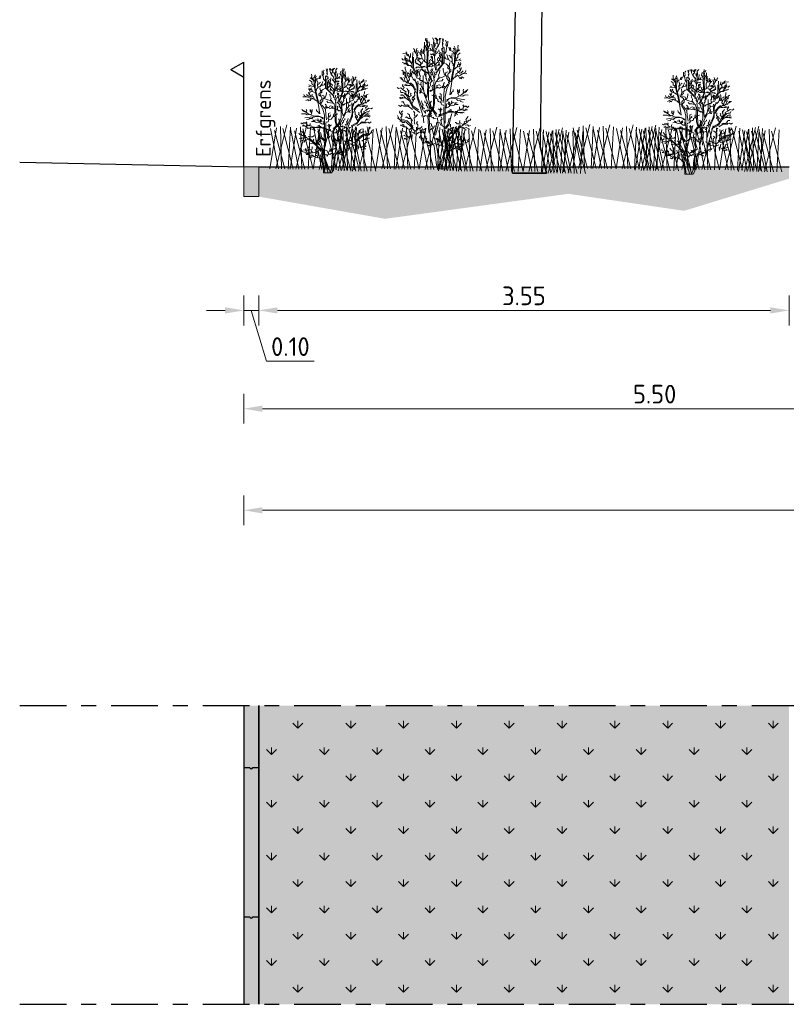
# Model space of a CAD drawing. Header units: metres. Extents: x 104013 to 108981, y 427946 to 428479.
# Tile 204 of 256: x 108860 to 108865, y 428212 to 428219. Entities that reach past the tile are written whole.
import ezdxf

# ---------------------------------------------------------------- set-up
doc = ezdxf.new("R2010")
doc.units = ezdxf.units.M
doc.linetypes.add('CENTER', pattern=[2, 1.25, -0.25, 0.25, -0.25])
doc.linetypes.add('XX-AFBREEK', pattern=[7, 4, -1, 1, -1])
doc.layers.get('DefPoints').update_dxf_attribs({"color": 211, "lineweight": 18})
for name, color, linetype, lineweight in [('N-WE-GR-BOOM-SD', 90, 'Continuous', 25), ('N-WE-GR-KRUIDEN-AD-50', 92, 'Continuous', 18), ('N-WE-OG-BEBOUWING_WONINGBOUW-GD', 7, 'Continuous', 18), ('N-WE-OG-TERREIN_ERF-SD', 7, 'Continuous', 25), ('N-WE-VH-KANTOPSLUITING_ELEMENT_INRITBAND-SD', 252, 'Continuous', 25), ('N-WE-VH-KANTVERHARDING-M', 7, 'Continuous', 18), ('N-WE-VH-VERHARDING-GD', 7, 'Continuous', 25), ('N-XX-VH-KANTOPSLUITING_OPSLUITBAND-SD', 150, 'Continuous', 0), ('X-XX-AL-AFBREEKLIJN-GD', 7, 'XX-AFBREEK', 25), ('X-XX-AL-T25', 7, 'Continuous', 25)]:
    doc.layers.add(name, color=color, linetype=linetype, lineweight=lineweight)
doc.layers.add('N-WE-GR-GRAS_GAZON-V', color=7, linetype='Continuous', lineweight=18, true_color=0xdbffb8)
doc.layers.add('N-WE-GR-HEESTER-SD', color=7, linetype='Continuous', lineweight=0, true_color=0x00c700)
doc.styles.add('NLCS-ISO-M50-T25', font='NLCS-ISO.ttf', dxfattribs={"height": 0.125})
doc.dimstyles.new('NLCS-M50-T25-PIJL_l2_h1', dxfattribs={"dimscale": 0.05, "dimtxt": 2.5, "dimasz": 2.5, "dimexe": 2, "dimexo": 2, "dimgap": 0.7, "dimtad": 1, "dimzin": 0, "dimdsep": 46, "dimtxsty": 'NLCS-ISO-M50-T25', "dimcen": 2.5, "dimdle": 2, "dimclrd": 256, "dimclre": 256, "dimclrt": 256, "dimadec": 1, "dimazin": 0, "dimtfac": 1, "dimtofl": 0, "dimtmove": 1, "dimatfit": 0, "dimfxl": 2, "dimfxlon": 1, "dimtfillclr": 256, "dimtolj": 1, "dimtzin": 0, "dimlwd": 18, "dimlwe": 18, "dimarcsym": 0})

# ---------------------------------------------------------------- blocks, each defined once
blk = doc.blocks.new('SGR-BOOM_S09_F_ZIJ-D')
blk.add_line((0.645, 0), (0, 0))
at = {"color": 0}
blk.add_line((0, 0), (0.645, 0), dxfattribs=at)
at = {"linetype": 'Continuous', "flags": 128}
for points in [[(1.243, 5.125), (0.584, 4.241), (0.523, 0.397), (0.645, 0), (0.523, 0.397), (0.523, 0.397)], [(0, 0), (0.084, 3.816), (0.067, 4.623), (0.05, 4.825), (0.05, 4.893)]]:
    blk.add_lwpolyline(points, dxfattribs=at)
blk = doc.blocks.new('SGR-HEESTER_S01_A_ZIJ-D')
blk.add_line((0.203, 0), (-0.15, 0))
at = {"flags": 128}
for points in [[(-0.679, 5.711), (-0.711, 5.734), (-0.715, 5.81)], [(-0.711, 5.466), (-0.644, 5.564), (-0.67, 5.667), (-0.648, 5.765), (-0.648, 5.836)], [(-0.639, 5.6), (-0.603, 5.644), (-0.617, 5.725)], [(-0.344, 5.519), (-0.349, 5.618), (-0.34, 5.747), (-0.402, 5.841)], [(-0.228, 5.747), (-0.255, 5.801), (-0.29, 5.845)], [(-0.161, 5.475), (-0.152, 5.546), (-0.17, 5.609), (-0.21, 5.658), (-0.21, 5.787), (-0.237, 5.836)], [(-0.21, 5.394), (-0.134, 5.497), (-0.08, 5.653), (-0.094, 5.836)], [(-0.197, 5.702), (-0.156, 5.743), (-0.161, 5.792)], [(-0.076, 5.729), (-0.053, 5.787), (-0.049, 5.832)], [(0.045, 5.542), (0.045, 5.618), (0.054, 5.689), (0.027, 5.814)], [(0.054, 5.653), (0.072, 5.685), (0.072, 5.734), (0.09, 5.801)], [(0.237, 5.457), (0.197, 5.528), (0.219, 5.635), (0.201, 5.711), (0.179, 5.743)], [(-1.207, 5.238), (-1.207, 5.305), (-1.252, 5.367)], [(-1.131, 5.238), (-1.095, 5.283), (-1.109, 5.323), (-1.086, 5.385)], [(-0.67, 4.729), (-0.805, 4.813), (-0.831, 4.894), (-1.082, 4.974), (-1.131, 5.144), (-1.131, 5.305)], [(-0.863, 4.921), (-0.885, 5.046), (-0.907, 5.117), (-0.921, 5.211), (-0.939, 5.278)], [(-0.787, 5.126), (-0.849, 5.157), (-0.876, 5.283), (-0.89, 5.354)], [(-0.72, 4.773), (-0.755, 4.818), (-0.742, 4.898), (-0.742, 5.041), (-0.8, 5.207), (-0.805, 5.327)], [(-0.778, 5.184), (-0.738, 5.247), (-0.742, 5.332), (-0.738, 5.43)], [(-0.746, 5.345), (-0.773, 5.381), (-0.773, 5.457)], [(-0.662, 5.283), (-0.662, 5.408), (-0.751, 5.484), (-0.755, 5.653)], [(-0.5, 4.013), (-0.659, 4.523), (-0.643, 5.288), (-0.627, 5.574)], [(-0.608, 5.14), (-0.586, 5.251), (-0.608, 5.327), (-0.523, 5.546)], [(-0.599, 5.439), (-0.527, 5.506), (-0.55, 5.667)], [(-0.469, 5.283), (-0.527, 5.287)], [(-0.38, 5.251), (-0.465, 5.309), (-0.514, 5.39)], [(-0.353, 5.238), (-0.402, 5.35), (-0.429, 5.555)], [(-0.261, 4.396), (-0.308, 5.017), (-0.34, 5.399), (-0.324, 5.654)], [(-0.331, 5.421), (-0.286, 5.506), (-0.286, 5.577), (-0.223, 5.595)], [(-0.295, 5.023), (-0.246, 5.122), (-0.259, 5.242), (-0.214, 5.39)], [(-0.241, 5.323), (-0.268, 5.376)], [(-0.229, 4.3), (0.122, 4.746), (0.122, 5.415)], [(0.045, 4.965), (0.005, 5.073), (-0.018, 5.18), (-0.112, 5.233), (-0.112, 5.305)], [(0.081, 5.207), (0.009, 5.287), (0.023, 5.376)], [(0.036, 5.345), (0.081, 5.408), (0.04, 5.519), (0.072, 5.586)], [(0.143, 5.14), (0.206, 5.238), (0.219, 5.399), (0.273, 5.492), (0.277, 5.698)], [(0.599, 4.952), (0.573, 5.019), (0.568, 5.104), (0.497, 5.251), (0.367, 5.278), (0.327, 5.434)], [(0.389, 5.278), (0.412, 5.341), (0.371, 5.417)], [(0.377, 3.296), (0.441, 3.79), (0.521, 4.236), (0.616, 4.778), (0.648, 5.351)], [(0.573, 5.336), (0.528, 5.381)], [(0.577, 5.117), (0.573, 5.224), (0.559, 5.278), (0.617, 5.39), (0.568, 5.479)], [(0.64, 5.09), (0.662, 5.153), (0.702, 5.216), (0.81, 5.314)], [(0.702, 5.22), (0.698, 5.278), (0.742, 5.323), (0.733, 5.412), (0.742, 5.519)], [(-1.594, 4.83), (-1.644, 4.865), (-1.717, 4.861), (-1.771, 4.918)], [(-1.456, 5.026), (-1.533, 5.076), (-1.575, 5.129), (-1.729, 5.145)], [(-1.322, 4.65), (-1.36, 4.738), (-1.422, 4.807), (-1.548, 4.803), (-1.652, 4.949)], [(-1.568, 4.911), (-1.625, 4.968), (-1.629, 5.056)], [(-1.529, 5.095), (-1.541, 5.164), (-1.594, 5.214)], [(-1.46, 4.815), (-1.518, 4.819), (-1.552, 4.934)], [(-1.329, 4.719), (-1.387, 4.792), (-1.445, 4.865), (-1.422, 4.976), (-1.487, 5.114)], [(-1.414, 4.961), (-1.379, 5.003), (-1.383, 5.145)], [(-1.106, 4.061), (-1.313, 4.571), (-1.297, 4.874), (-1.281, 5.192)], [(-1.09, 4.204), (-1.249, 4.523), (-1.249, 4.778), (-1.249, 4.985)], [(-1.144, 5.126), (-1.158, 5.184), (-1.194, 5.216), (-1.229, 5.256)], [(-1.127, 4.738), (-1.171, 4.813), (-1.14, 4.889)], [(-0.921, 4.907), (-1.024, 4.907), (-1.077, 4.898), (-1.135, 4.947)], [(-0.988, 4.894), (-1.042, 4.84), (-1.091, 4.854)], [(-1.082, 5.019), (-1.051, 5.064), (-1.073, 5.126), (-1.037, 5.26)], [(-0.912, 5.073), (-0.948, 5.122), (-0.966, 5.171), (-1.01, 5.193)], [(-0.903, 5.157), (-0.903, 5.216), (-0.912, 5.269)], [(-0.532, 4.157), (-0.627, 4.491), (-0.611, 4.889), (-0.595, 5.144)], [(-0.542, 4.615), (-0.569, 4.7), (-0.523, 4.753), (-0.535, 4.845)], [(-0.34, 5.059), (-0.38, 5.131), (-0.447, 5.09), (-0.487, 5.135)], [(-0.416, 4.822), (-0.478, 4.854), (-0.483, 4.898)], [(-0.299, 4.581), (-0.317, 4.684), (-0.398, 4.778), (-0.402, 4.894), (-0.478, 5.014)], [(-0.393, 4.903), (-0.398, 4.979), (-0.442, 5.023)], [(-0.255, 4.639), (-0.205, 4.738), (-0.179, 4.742), (-0.098, 4.836), (-0.049, 4.961), (-0.027, 5.104)], [(-0.232, 5.144), (-0.183, 5.193), (-0.201, 5.247)], [(-0.161, 4.818), (-0.183, 4.898), (-0.147, 4.961)], [(0.058, 5.24), (0.058, 4.698), (-0.181, 4.396)], [(0.023, 4.684), (0.023, 4.755), (-0.031, 4.791), (-0.085, 4.894), (-0.129, 4.983)], [(-0.058, 4.965), (-0.085, 5.032), (-0.08, 5.126), (-0.121, 5.18)], [(0.184, 4.693), (0.081, 4.724), (0.018, 4.805), (0.027, 4.93), (-0.013, 4.974)], [(0.304, 4.872), (0.273, 4.907), (0.228, 4.898), (0.17, 4.916), (0.166, 4.997)], [(0.528, 4.595), (0.519, 4.688), (0.47, 4.733), (0.456, 4.791), (0.358, 4.822), (0.282, 4.947), (0.237, 5.095)], [(0.474, 4.916), (0.447, 4.947), (0.412, 4.965), (0.38, 5.046), (0.331, 5.068)], [(0.425, 3.886), (0.505, 4.348), (0.585, 4.73), (0.585, 4.937)], [(0.483, 4.76), (0.47, 4.809), (0.483, 4.903), (0.461, 5.019), (0.474, 5.144)], [(0.645, 4.823), (0.683, 4.931), (0.737, 4.98), (0.731, 5.088), (0.834, 5.169)], [(0.667, 4.829), (0.786, 4.856), (0.883, 4.813)], [(0.796, 4.872), (0.867, 4.91)], [(-1.574, 4.055), (-1.62, 4.125), (-1.639, 4.177), (-1.714, 4.205), (-1.714, 4.354), (-1.775, 4.401)], [(-1.314, 4.523), (-1.387, 4.608), (-1.495, 4.615), (-1.587, 4.692), (-1.752, 4.738)], [(-1.571, 4.665), (-1.629, 4.677), (-1.679, 4.684)], [(-1.597, 4.261), (-1.578, 4.349), (-1.616, 4.457), (-1.616, 4.55)], [(-1.472, 4.627), (-1.51, 4.677), (-1.56, 4.765), (-1.614, 4.773)], [(-1.49, 3.901), (-1.433, 3.981), (-1.447, 4.069), (-1.382, 4.256), (-1.396, 4.359), (-1.373, 4.443)], [(-1.006, 4.635), (-1.104, 4.684), (-1.167, 4.742)], [(-0.999, 4.535), (-1.068, 4.535), (-1.118, 4.504), (-1.164, 4.512)], [(-0.757, 4.554), (-0.93, 4.508), (-1.018, 4.55), (-1.126, 4.542)], [(-1.059, 4.286), (-1.092, 4.324), (-1.114, 4.412)], [(-0.675, 4.519), (-0.778, 4.586), (-0.894, 4.55), (-1.1, 4.72)], [(-1.078, 4.199), (-1.04, 4.288), (-1.069, 4.393), (-1.031, 4.429)], [(-0.921, 4.586), (-0.952, 4.653), (-0.912, 4.72), (-1.01, 4.818)], [(-0.865, 4.523), (-0.892, 4.423), (-0.969, 4.45)], [(-0.93, 4.657), (-0.867, 4.697), (-0.849, 4.791)], [(-0.585, 4.243), (-0.661, 4.304), (-0.753, 4.331), (-0.869, 4.435)], [(-0.6, 4.281), (-0.646, 4.312), (-0.684, 4.328), (-0.761, 4.343), (-0.811, 4.389), (-0.861, 4.446)], [(-0.756, 4.293), (-0.779, 4.335), (-0.803, 4.377), (-0.789, 4.41)], [(-0.606, 3.831), (-0.653, 3.925), (-0.667, 3.995), (-0.695, 4.037), (-0.681, 4.111), (-0.756, 4.219), (-0.723, 4.303), (-0.723, 4.424)], [(-0.608, 4.531), (-0.581, 4.592), (-0.527, 4.592), (-0.504, 4.646), (-0.381, 4.719), (-0.339, 4.803)], [(-0.581, 4.569), (-0.523, 4.562), (-0.446, 4.546), (-0.404, 4.577)], [(-0.326, 4.581), (-0.384, 4.617), (-0.46, 4.693), (-0.496, 4.675)], [(-0.324, 3.906), (-0.344, 4.071), (-0.406, 4.263), (-0.468, 4.387), (-0.44, 4.455)], [(-0.42, 4.353), (-0.406, 4.38), (-0.392, 4.483)], [(-0.221, 4.394), (-0.234, 4.442), (-0.234, 4.504), (-0.2, 4.572)], [(-0.232, 4.595), (-0.161, 4.626), (-0.107, 4.621), (-0.076, 4.648)], [(-0.158, 4.02), (-0.108, 4.081), (-0.126, 4.179), (-0.082, 4.287), (-0.072, 4.399)], [(-0.143, 4.639), (-0.098, 4.684), (-0.098, 4.755)], [(0.309, 3.815), (0.322, 3.919), (0.244, 4.022), (0.244, 4.125), (0.115, 4.241), (0.076, 4.409), (0.076, 4.487)], [(0.347, 4.448), (0.27, 4.5), (0.309, 4.577), (0.205, 4.68)], [(0.283, 4.125), (0.283, 4.229), (0.322, 4.254), (0.373, 4.435), (0.347, 4.59), (0.373, 4.745)], [(0.347, 4.28), (0.425, 4.345), (0.425, 4.435)], [(0.503, 3.996), (0.58, 4.086), (0.619, 4.086), (0.658, 4.254), (0.774, 4.293), (0.851, 4.396), (0.8, 4.5)], [(0.575, 4.451), (0.677, 4.532), (0.818, 4.569), (0.802, 4.672)], [(0.721, 4.553), (0.721, 4.618), (0.791, 4.683), (0.748, 4.742)], [(0.823, 4.607), (0.867, 4.677), (0.856, 4.737)], [(0.85, 4.428), (0.881, 4.468), (0.872, 4.513)], [(-1.499, 3.827), (-1.546, 3.836), (-1.606, 3.906), (-1.709, 3.906), (-1.765, 4.055), (-1.863, 4.06)], [(-1.756, 3.985), (-1.789, 4.009), (-1.817, 4.009)], [(-1.681, 4.214), (-1.662, 4.261), (-1.662, 4.326)], [(-1.653, 3.92), (-1.662, 3.948), (-1.644, 4.023), (-1.681, 4.088)], [(-1.122, 3.376), (-1.265, 3.663), (-1.504, 3.87), (-1.632, 4.332)], [(-1.461, 4.051), (-1.485, 4.107), (-1.485, 4.153), (-1.536, 4.186), (-1.536, 4.27)], [(-1.195, 3.92), (-1.256, 3.995), (-1.284, 4.032), (-1.293, 4.093), (-1.382, 4.116), (-1.387, 4.2), (-1.49, 4.27), (-1.508, 4.312)], [(-1.345, 4.121), (-1.317, 4.191), (-1.349, 4.228), (-1.307, 4.293)], [(-1.048, 4.131), (-1.088, 4.167), (-1.111, 4.22), (-1.219, 4.243), (-1.302, 4.364), (-1.344, 4.359)], [(-0.787, 2.054), (-0.819, 2.34), (-0.93, 2.723), (-1.09, 3.169), (-1.09, 3.647), (-1.185, 4.013)], [(-0.616, 3.789), (-0.653, 3.836), (-0.681, 3.789), (-0.742, 3.864), (-0.849, 3.897), (-0.873, 3.943), (-0.938, 3.939), (-0.994, 4.009), (-1.111, 4.065)], [(-1.033, 4.328), (-0.97, 4.359), (-0.938, 4.385)], [(-0.952, 3.999), (-0.961, 4.074), (-0.943, 4.139), (-0.975, 4.186), (-0.98, 4.279), (-0.999, 4.317)], [(-0.611, 3.774), (-0.627, 3.376), (-0.659, 3.185), (-0.771, 3.376), (-0.819, 3.663), (-0.819, 3.918), (-0.819, 4.157)], [(-0.714, 4.167), (-0.686, 4.209), (-0.7, 4.261), (-0.676, 4.293)], [(-0.571, 3.893), (-0.571, 3.954), (-0.585, 4.023)], [(-0.399, 4.188), (-0.468, 4.222), (-0.468, 4.291), (-0.571, 4.332)], [(-0.55, 3.92), (-0.502, 3.996), (-0.53, 4.078), (-0.475, 4.133), (-0.454, 4.188)], [(-0.447, 3.941), (-0.44, 4.003), (-0.475, 4.044), (-0.475, 4.099)], [(-0.324, 4.057), (-0.289, 4.105), (-0.303, 4.202), (-0.344, 4.339)], [(-0.276, 4.195), (-0.227, 4.222), (-0.255, 4.284), (-0.227, 4.332)], [(-0.274, 3.865), (-0.22, 3.901), (-0.158, 3.988), (-0.104, 4.042), (0.04, 4.085), (0.163, 4.146), (0.196, 4.298), (0.283, 4.331)], [(-0.198, 3.894), (-0.097, 3.915), (0.015, 3.93), (0.069, 3.998)], [(0.395, 3.865), (0.357, 3.898), (0.353, 4.027), (0.303, 4.105)], [(0.658, 4.125), (0.735, 4.177), (0.813, 4.164), (0.942, 4.241), (1.136, 4.254)], [(0.72, 4.289), (0.738, 4.343), (0.702, 4.379)], [(0.761, 4.138), (0.813, 4.035), (0.903, 4.099), (0.994, 4.048)], [(0.787, 4.254), (0.877, 4.28), (0.968, 4.371)], [(0.859, 4.061), (0.912, 4.017)], [(0.968, 4.254), (1.071, 4.319), (1.084, 4.383)], [(-1.515, 3.23), (-1.6, 3.38), (-1.581, 3.436), (-1.694, 3.512), (-1.807, 3.615), (-1.91, 3.577), (-1.976, 3.634)], [(-1.694, 3.568), (-1.666, 3.624), (-1.732, 3.709), (-1.732, 3.765)], [(-1.518, 3.71), (-1.592, 3.71), (-1.634, 3.738), (-1.686, 3.742)], [(-1.391, 3.719), (-1.485, 3.719), (-1.62, 3.78)], [(-1.476, 3.386), (-1.479, 3.443), (-1.469, 3.48), (-1.513, 3.531), (-1.547, 3.598)], [(-1.138, 3.519), (-1.265, 3.726), (-1.377, 3.838)], [(-0.819, 2.595), (-1.026, 3.121), (-1.074, 3.296), (-1.058, 3.711), (-1.122, 3.886)], [(-0.807, 3.504), (-0.84, 3.57), (-0.863, 3.635), (-0.896, 3.677), (-0.929, 3.766), (-1.046, 3.794), (-1.055, 3.911)], [(-0.88, 3.426), (-0.901, 3.481), (-0.901, 3.522), (-0.949, 3.604)], [(-0.905, 3.738), (-0.915, 3.803), (-0.901, 3.836), (-0.905, 3.878)], [(-0.564, 1.624), (-0.611, 2.356), (-0.356, 2.787), (-0.34, 3.886)], [(-0.213, 2.436), (-0.388, 2.659), (-0.5, 2.802), (-0.579, 3.089), (-0.579, 3.503), (-0.579, 3.87)], [(-0.578, 3.447), (-0.475, 3.508), (-0.489, 3.453), (-0.406, 3.529), (-0.31, 3.563), (-0.2, 3.632), (-0.2, 3.714), (-0.104, 3.749), (-0.042, 3.714)], [(-0.55, 3.577), (-0.53, 3.646), (-0.495, 3.735), (-0.502, 3.817), (-0.447, 3.9), (-0.379, 3.941)], [(-0.516, 1.799), (-0.548, 2.277), (-0.516, 2.5), (-0.356, 2.675), (-0.308, 2.914), (-0.292, 3.36), (-0.292, 3.742), (-0.245, 3.854)], [(-0.413, 3.55), (-0.406, 3.618), (-0.427, 3.673), (-0.392, 3.728)], [(-0.221, 3.591), (-0.152, 3.646), (-0.138, 3.618), (-0.083, 3.598), (-0.015, 3.646), (0.061, 3.611), (0.143, 3.694)], [(0.02, 3.646), (0.089, 3.714), (0.089, 3.776), (0.137, 3.845)], [(0.074, 2.962), (0.106, 3.264), (0.122, 3.551), (0.282, 3.774)], [(0.17, 2.038), (0.17, 2.484), (0.17, 3.233), (0.234, 3.567), (0.361, 3.838)], [(0.396, 3.322), (0.449, 3.364), (0.449, 3.406), (0.517, 3.469), (0.527, 3.542)], [(0.742, 3.401), (0.71, 3.442), (0.71, 3.531)], [(0.799, 3.469), (0.799, 3.536)], [(0.967, 3.395), (0.988, 3.432), (0.961, 3.479), (0.988, 3.552)], [(1.05, 3.411), (1.124, 3.448), (1.129, 3.489), (1.176, 3.531)], [(-1.459, 3.043), (-1.533, 3.114), (-1.597, 3.151), (-1.695, 3.161), (-1.755, 3.198), (-1.866, 3.185)], [(-1.728, 3.164), (-1.769, 3.141), (-1.816, 3.148), (-1.853, 3.121)], [(-1.6, 3.295), (-1.656, 3.38), (-1.722, 3.408), (-1.807, 3.408), (-1.835, 3.493)], [(-1.701, 3.265), (-1.748, 3.282), (-1.792, 3.285), (-1.832, 3.292)], [(-1.584, 3.151), (-1.607, 3.188), (-1.627, 3.185), (-1.671, 3.222), (-1.685, 3.275), (-1.762, 3.316)], [(-0.962, 2.516), (-1.281, 2.739), (-1.488, 3.137), (-1.6, 3.344)], [(-1.026, 2.627), (-1.281, 2.802), (-1.409, 3.105), (-1.52, 3.296)], [(-1.463, 3.225), (-1.493, 3.312), (-1.459, 3.406), (-1.463, 3.514)], [(-1.431, 3.211), (-1.355, 3.267), (-1.384, 3.342), (-1.355, 3.38)], [(-1.327, 2.901), (-1.252, 3.032), (-1.308, 3.107), (-1.289, 3.211)], [(-1.252, 3.07), (-1.195, 3.126), (-1.261, 3.192), (-1.195, 3.267), (-1.205, 3.371), (-1.205, 3.427)], [(-0.818, 3.378), (-0.88, 3.405), (-0.942, 3.419), (-0.942, 3.474), (-1.011, 3.481)], [(-0.928, 3.392), (-0.99, 3.392)], [(-0.229, 2.34), (-0.34, 2.532), (-0.532, 2.755), (-0.787, 3.36)], [(0.103, 2.81), (0.098, 2.841), (0.009, 2.857), (-0.033, 2.956), (-0.132, 2.998), (-0.164, 3.035), (-0.169, 3.103), (-0.263, 3.15), (-0.341, 3.249), (-0.43, 3.291)], [(-0.211, 3.139), (-0.237, 3.191), (-0.232, 3.233), (-0.247, 3.306)], [(-0.028, 3.108), (-0.09, 3.171), (-0.08, 3.218), (-0.111, 3.239)], [(-0.012, 2.956), (-0.028, 3.019), (0.014, 3.045), (-0.007, 3.144), (-0.007, 3.317), (-0.08, 3.354)], [(0.218, 3.073), (0.457, 3.185), (0.648, 3.169), (0.904, 3.312), (1.111, 3.487)], [(0.218, 3.01), (0.345, 3.137), (0.473, 3.153), (0.601, 3.137), (0.808, 3.121), (1.047, 3.073)], [(0.663, 3.113), (0.71, 3.082), (0.705, 3.04), (0.857, 3.035), (0.851, 2.998), (0.972, 2.977)], [(0.768, 3.265), (0.726, 3.354), (0.81, 3.421), (0.763, 3.495)], [(0.841, 3.254), (0.946, 3.244), (1.008, 3.291), (1.087, 3.296), (1.186, 3.291)], [(-1.675, 2.816), (-1.769, 2.835), (-1.835, 2.779), (-1.91, 2.844)], [(-1.628, 2.835), (-1.685, 2.938), (-1.703, 2.995), (-1.788, 2.995)], [(-1.297, 2.643), (-1.488, 2.787), (-1.696, 2.787)], [(-1.441, 2.802), (-1.52, 2.85), (-1.616, 2.834)], [(-0.753, 2.675), (-0.866, 2.769), (-0.819, 2.844), (-0.866, 2.91), (-0.894, 3.032)], [(-0.791, 2.562), (-0.64, 2.638), (-0.64, 2.553), (-0.546, 2.638), (-0.546, 2.76), (-0.471, 2.816), (-0.499, 2.938), (-0.452, 3.013)], [(-0.603, 2.703), (-0.64, 2.788), (-0.678, 2.844), (-0.659, 2.919), (-0.744, 2.966), (-0.744, 3.032)], [(-0.054, 2.559), (-0.064, 2.622), (-0.096, 2.648), (-0.143, 2.679)], [(-0.111, 2.397), (-0.033, 2.47), (-0.059, 2.522), (-0.028, 2.569), (-0.054, 2.658), (-0.017, 2.721)], [(-0.022, 2.611), (-0.012, 2.637), (0.03, 2.653)], [(0.154, 0), (0.202, 0.413), (0.282, 0.954), (0.122, 1.544), (0.106, 2.771)], [(0.179, 2.706), (0.238, 2.724), (0.3, 2.734), (0.3, 2.768), (0.361, 2.786), (0.364, 2.838), (0.472, 2.949), (0.561, 2.965)], [(0.201, 2.718), (0.226, 2.755), (0.213, 2.795), (0.223, 2.841), (0.232, 2.909)], [(0.333, 2.86), (0.306, 2.909), (0.333, 2.961), (0.327, 3.001)], [(0.313, 2.585), (0.459, 2.622), (0.375, 2.658)], [(0.337, 2.872), (0.367, 2.903), (0.358, 2.943), (0.377, 2.961)], [(0.374, 2.814), (0.472, 2.838), (0.518, 2.823), (0.645, 2.875), (0.752, 2.869)], [(0.441, 2.94), (0.463, 2.968), (0.451, 2.995), (0.466, 3.038)], [(0.586, 2.869), (0.617, 2.909), (0.638, 2.943), (0.679, 2.934), (0.688, 2.965)], [(0.606, 2.559), (0.71, 2.559), (0.731, 2.616), (0.825, 2.622), (0.899, 2.653), (0.961, 2.695), (0.982, 2.752), (1.019, 2.799), (1.118, 2.799)], [(0.831, 2.643), (0.81, 2.684), (0.81, 2.721), (0.804, 2.768)], [(0.961, 2.742), (0.977, 2.789), (0.956, 2.815), (0.982, 2.857)], [(1.05, 2.627), (1.097, 2.664), (1.092, 2.695)], [(1.056, 2.773), (1.118, 2.779), (1.165, 2.742), (1.228, 2.789)], [(-1.201, 1.687), (-1.329, 1.847), (-1.584, 2.101), (-1.823, 2.165), (-1.967, 2.277)], [(-1.882, 2.224), (-1.957, 2.384)], [(-1.779, 2.186), (-1.816, 2.29), (-1.75, 2.356), (-1.873, 2.525), (-1.863, 2.581)], [(-1.76, 2.403), (-1.75, 2.468), (-1.779, 2.534), (-1.722, 2.581)], [(-1.299, 2.139), (-1.374, 2.243), (-1.468, 2.243), (-1.562, 2.318), (-1.6, 2.29)], [(-1.384, 2.28), (-1.421, 2.337), (-1.421, 2.412), (-1.515, 2.468)], [(-1.177, 2.346), (-1.224, 2.421), (-1.195, 2.487), (-1.252, 2.572)], [(-1.195, 1.989), (-1.214, 2.092), (-1.205, 2.13), (-1.214, 2.28), (-1.13, 2.337), (-1.064, 2.421)], [(-0.236, 2.243), (-0.339, 2.233), (-0.349, 2.309), (-0.386, 2.28), (-0.49, 2.327), (-0.546, 2.327), (-0.678, 2.356), (-0.725, 2.374), (-0.753, 2.337), (-0.904, 2.356)], [(-0.763, 2.515), (-0.716, 2.553), (-0.706, 2.468)], [(-0.433, 2.346), (-0.499, 2.403), (-0.452, 2.468), (-0.528, 2.553), (-0.537, 2.609)], [(-0.261, 1.496), (-0.149, 1.926), (-0.181, 2.261)], [(-0.181, 2.309), (0.345, 2.532), (0.601, 2.532), (0.935, 2.484)], [(-0.117, 2.356), (0.074, 2.468), (0.313, 2.563), (0.537, 2.563)], [(0.014, 1.968), (-0.007, 2.088), (-0.012, 2.141), (-0.038, 2.172), (0.035, 2.214), (-0.017, 2.313)], [(0.186, 1.783), (0.345, 1.958), (0.409, 2.261), (0.457, 2.468)], [(0.186, 1.862), (0.282, 1.974), (0.345, 2.261)], [(0.611, 2.439), (0.6, 2.413), (0.621, 2.376), (0.574, 2.345)], [(0.642, 2.517), (0.679, 2.465), (0.6, 2.465), (0.731, 2.418)], [(0.726, 2.528), (0.831, 2.507), (0.909, 2.517), (0.946, 2.533), (1.019, 2.501)], [(0.893, 2.627), (0.988, 2.627), (1.014, 2.585), (1.082, 2.627), (1.16, 2.627)], [(0.944, 1.962), (1.029, 2.038), (1.02, 2.089), (1.113, 2.14), (1.088, 2.199), (1.19, 2.326)], [(1.096, 2.098), (1.19, 2.115), (1.198, 2.174), (1.266, 2.149), (1.317, 2.225)], [(-1.638, 2.064), (-1.741, 2.064), (-1.826, 2.139), (-1.854, 2.121)], [(-1.496, 1.782), (-1.591, 1.867), (-1.685, 1.867), (-1.797, 1.942), (-1.845, 1.942)], [(-1.265, 1.831), (-1.409, 2.022), (-1.536, 2.133), (-1.744, 2.197)], [(-1.666, 1.895), (-1.685, 1.951), (-1.732, 1.998)], [(-1.412, 1.754), (-1.337, 1.829), (-1.365, 1.895), (-1.327, 2.008), (-1.355, 2.149)], [(-1.296, 1.632), (-1.203, 1.581), (-1.186, 1.691), (-1.092, 1.725), (-1.007, 1.809), (-0.957, 1.809), (-0.931, 1.809), (-0.863, 1.894)], [(-1.084, 1.759), (-1.084, 1.826), (-1.058, 1.886), (-1.05, 1.962), (-1.118, 2.038), (-1.067, 2.115)], [(-0.94, 1.665), (-0.872, 1.733), (-0.804, 1.725), (-0.711, 1.801)], [(-0.898, 1.257), (-0.93, 1.464), (-0.898, 1.624), (-0.851, 1.799)], [(-0.405, 1.867), (-0.443, 1.933), (-0.452, 1.998), (-0.49, 2.027)], [(-0.49, 1.735), (-0.405, 1.829), (-0.358, 1.801), (-0.33, 1.895), (-0.283, 1.923)], [(-0.213, 2.086), (-0.261, 1.735), (-0.34, 1.432)], [(0.161, 1.806), (0.124, 1.885), (0.072, 1.874), (0.046, 1.932), (-0.033, 1.953), (-0.069, 2.047), (-0.153, 2.062)], [(0.856, 1.958), (0.585, 1.608), (0.313, 1.305), (0.266, 1.225)], [(0.313, 1.193), (0.489, 1.48), (0.696, 1.719), (0.856, 1.878), (1.159, 2.086)], [(0.435, 1.691), (0.375, 1.759), (0.435, 1.818), (0.401, 1.869), (0.401, 1.911), (0.409, 1.987)], [(0.392, 1.581), (0.443, 1.665), (0.52, 1.691), (0.503, 1.793), (0.554, 1.852)], [(0.825, 2.013), (0.698, 2.013), (0.647, 2.064), (0.613, 2.064)], [(0.613, 1.699), (0.681, 1.767), (0.638, 1.843), (0.672, 1.886)], [(0.901, 2.021), (0.808, 2.072), (0.817, 2.149)], [(0.842, 1.835), (0.944, 1.86), (1.029, 1.809), (1.096, 1.843), (1.198, 1.801), (1.258, 1.767)], [(0.969, 1.818), (1.054, 1.767), (1.054, 1.725), (1.122, 1.733)], [(1.054, 1.945), (1.156, 1.962), (1.215, 1.903), (1.292, 1.928)], [(-1.559, 1.445), (-1.559, 1.487), (-1.601, 1.572), (-1.584, 1.64), (-1.72, 1.699)], [(-1.415, 1.454), (-1.466, 1.394), (-1.525, 1.47), (-1.567, 1.437), (-1.669, 1.479), (-1.686, 1.504)], [(-1.482, 1.343), (-1.559, 1.309), (-1.635, 1.369), (-1.669, 1.326)], [(-1.313, 1.528), (-1.329, 1.321), (-1.393, 1.671)], [(-1.186, 1.555), (-1.118, 1.547), (-1.075, 1.572), (-1.007, 1.623), (-0.923, 1.598), (-0.863, 1.648), (-0.744, 1.581)], [(-0.498, 1.182), (-0.566, 1.131), (-0.617, 1.182), (-0.719, 1.165), (-0.795, 1.157), (-0.795, 1.301), (-0.846, 1.36), (-0.973, 1.377), (-0.982, 1.445)], [(-0.711, 1.233), (-0.66, 1.335), (-0.719, 1.377), (-0.677, 1.445)], [(-0.168, 1.267), (-0.227, 1.326), (-0.278, 1.343), (-0.346, 1.403)], [(-0.006, 1.14), (-0.04, 1.208), (-0.1, 1.208), (-0.151, 1.326), (-0.218, 1.369)], [(-0.185, 1.14), (-0.176, 1.225), (-0.074, 1.233), (-0.091, 1.326), (-0.057, 1.343)], [(-0.085, 0.046), (0.026, 0.461), (0.17, 0.875), (0.298, 1.353), (0.409, 1.624)], [(0.203, 0), (0.218, 0.014), (0.218, 0.19), (0.266, 0.604), (0.329, 0.875), (0.345, 0.97), (0.282, 1.114), (0.186, 1.4), (0.17, 1.719)], [(0.409, 1.564), (0.477, 1.64), (0.52, 1.632), (0.604, 1.674), (0.681, 1.665), (0.825, 1.632)], [(0.443, 1.047), (0.52, 1.089), (0.486, 1.157), (0.554, 1.233), (0.579, 1.335)], [(0.74, 1.276), (0.715, 1.352), (0.723, 1.394), (0.723, 1.437), (0.698, 1.462)], [(0.706, 1.157), (0.757, 1.208), (0.757, 1.284), (0.833, 1.335), (0.884, 1.454)], [(0.944, 1.208), (0.944, 1.259), (1.02, 1.335), (1.003, 1.377)], [(1.164, 1.225), (1.19, 1.309), (1.258, 1.335), (1.232, 1.403)], [(-0.485, 1.095), (-0.525, 1.138), (-0.565, 1.161), (-0.601, 1.225), (-0.667, 1.19), (-0.729, 1.239)], [(-0.364, 1.161), (-0.419, 1.083), (-0.459, 1.1), (-0.535, 1.045), (-0.584, 1.033), (-0.615, 1)], [(-0.15, 0), (-0.229, 0.158), (-0.324, 1.018), (-0.5, 1.273)], [(-0.329, 1.131), (-0.176, 1.064), (-0.151, 1.106), (-0.066, 1.03), (0.002, 1.047), (0.045, 0.92), (0.061, 1.013), (0.172, 1.021)], [(-0.085, 0.014), (-0.149, 0.237), (-0.165, 0.652), (-0.229, 1.05)], [(-0.032, 1.064), (0.011, 1.148), (0.053, 1.216), (0.053, 1.242), (0.138, 1.276)], [(0, 0), (0.058, 0.222), (0.138, 0.636), (0.202, 0.811), (0.234, 0.938)], [(0.308, 0.691), (0.392, 0.818), (0.477, 0.869), (0.486, 0.928), (0.562, 1.013)], [(0.333, 1.225), (0.401, 1.267), (0.469, 1.225), (0.647, 1.115), (0.732, 1.148), (0.825, 1.115), (0.952, 1.14), (1.012, 1.276), (1.105, 1.284)], [(0.46, 0.928), (0.443, 0.996), (0.443, 1.055), (0.426, 1.131)], [(0.486, 0.852), (0.587, 0.903), (0.681, 0.979), (0.783, 0.928)], [(0.63, 0.92), (0.766, 0.886), (0.791, 0.852), (0.867, 0.903)], [(0.672, 0.987), (0.757, 1.013), (0.833, 0.979), (0.859, 1.038), (0.986, 1.03)], [(0.706, 1.115), (0.85, 1.081), (0.952, 1.081), (1.02, 1.072)], [(1.003, 1.148), (1.113, 1.174), (1.207, 1.216), (1.224, 1.233)]]:
    blk.add_lwpolyline(points, dxfattribs=at)
blk = doc.blocks.new('bloemrijkmengsel')
for points in [[(0.0579, 0.0014), (-0.0067, 0.27)], [(0, 0), (0.0333, 0.276)], [(0.0394, 0.001), (0.1028, 0.2972)], [(0.0786, 0.0019), (0.0597, 0.286)], [(0.1557, 0.0038), (0.0769, 0.2727)], [(0.1224, 0.003), (0.1269, 0.2842)], [(0.0988, 0.0024), (0.021, 0.2569)]]:
    blk.add_lwpolyline(points)
blk = doc.blocks.new('N-SVH-KANTOPSLUITING_OB_100X200-D')
blk.add_hatch(color=253).paths.add_polyline_path([(-0.1, -0.2), (0, -0.2), (0, 0), (-0.1, 0)])
at = {"flags": 128}
blk.add_lwpolyline([(-0.1, -0.2), (0, -0.2), (0, 0), (-0.1, 0)], close=True, dxfattribs=at)
blk = doc.blocks.new('SOG-ERFGRENS_RECHTS-D')
for p, q in [((0.433, 3.25), (0, 3.5)), ((0, 3), (0, 3.5)), ((0.433, 3.25), (0, 3)), ((0, 0), (0, 3))]:
    blk.add_line(p, q)
blk = doc.blocks.new('*D2732')
at = {"layer": 'DefPoints', "color": 0, "transparency": 16777216}
for p in [(108861.3036, 428217.8883), (108886.3036, 428217.8883), (108886.3036, 428215.588)]:
    blk.add_point(p, dxfattribs=at)
at = {"layer": 'N-WE-VH-KANTVERHARDING-M', "lineweight": 18, "transparency": 16777216}
for p, q in [((108861.3036, 428215.688), (108861.3036, 428215.488)), ((108886.3036, 428215.688), (108886.3036, 428215.488)), ((108861.4286, 428215.588), (108886.1786, 428215.588))]:
    blk.add_line(p, q, dxfattribs=at)
at = {"layer": 'N-WE-VH-KANTVERHARDING-M', "transparency": 16777216}
for points in [[(108861.4286, 428215.6088), (108861.4286, 428215.5672), (108861.3036, 428215.588)], [(108886.1786, 428215.6088), (108886.1786, 428215.5672), (108886.3036, 428215.588)]]:
    blk.add_solid(points, dxfattribs=at)
at = {"layer": 'N-WE-VH-KANTVERHARDING-M', "transparency": 16777216, "insert": (108873.8036, 428215.6855), "char_height": 0.125, "attachment_point": 5, "style": 'NLCS-ISO-M50-T25'}
blk.add_mtext('\\A1;25.00', dxfattribs=at)
blk = doc.blocks.new('*D2790')
at = {"layer": 'DefPoints', "color": 0, "transparency": 16777216}
for p in [(108861.3036, 428217.6883), (108861.4036, 428217.6883), (108861.4036, 428216.9262)]:
    blk.add_point(p, dxfattribs=at)
at = {"layer": 'N-WE-VH-KANTVERHARDING-M', "lineweight": 18, "transparency": 16777216}
for p, q in [((108861.3036, 428217.0262), (108861.3036, 428216.8262)), ((108861.4036, 428217.0262), (108861.4036, 428216.8262)), ((108861.1786, 428216.9262), (108861.0536, 428216.9262)), ((108861.3036, 428216.9262), (108861.4036, 428216.9262)), ((108861.3536, 428216.9262), (108861.4556, 428216.5862)), ((108861.5286, 428216.9262), (108861.6536, 428216.9262)), ((108861.4556, 428216.5862), (108861.7756, 428216.5862))]:
    blk.add_line(p, q, dxfattribs=at)
at = {"layer": 'N-WE-VH-KANTVERHARDING-M', "transparency": 16777216}
for points in [[(108861.1786, 428216.9471), (108861.1786, 428216.9054), (108861.3036, 428216.9262)], [(108861.5286, 428216.9471), (108861.5286, 428216.9054), (108861.4036, 428216.9262)]]:
    blk.add_solid(points, dxfattribs=at)
at = {"layer": 'N-WE-VH-KANTVERHARDING-M', "transparency": 16777216, "insert": (108861.6156, 428216.6837), "char_height": 0.125, "attachment_point": 5, "style": 'NLCS-ISO-M50-T25'}
blk.add_mtext('\\A1;0.10', dxfattribs=at)
blk = doc.blocks.new('*D2791')
at = {"layer": 'DefPoints', "color": 0, "transparency": 16777216}
for p in [(108864.9536, 428217.8883), (108861.4036, 428217.6883), (108864.9536, 428216.9262)]:
    blk.add_point(p, dxfattribs=at)
at = {"layer": 'N-WE-VH-KANTVERHARDING-M', "lineweight": 18, "transparency": 16777216}
for p, q in [((108861.4036, 428217.0262), (108861.4036, 428216.8262)), ((108864.9536, 428217.0262), (108864.9536, 428216.8262)), ((108861.5286, 428216.9262), (108864.8286, 428216.9262))]:
    blk.add_line(p, q, dxfattribs=at)
at = {"layer": 'N-WE-VH-KANTVERHARDING-M', "transparency": 16777216}
for points in [[(108861.5286, 428216.9471), (108861.5286, 428216.9054), (108861.4036, 428216.9262)], [(108864.8286, 428216.9471), (108864.8286, 428216.9054), (108864.9536, 428216.9262)]]:
    blk.add_solid(points, dxfattribs=at)
at = {"layer": 'N-WE-VH-KANTVERHARDING-M', "transparency": 16777216, "insert": (108863.1786, 428217.0237), "char_height": 0.125, "attachment_point": 5, "style": 'NLCS-ISO-M50-T25'}
blk.add_mtext('\\A1;3.55', dxfattribs=at)
blk = doc.blocks.new('*D2760')
at = {"layer": 'DefPoints', "color": 0, "transparency": 16777216}
for p in [(108861.3036, 428217.8883), (108866.8036, 428217.8883), (108861.3036, 428216.268)]:
    blk.add_point(p, dxfattribs=at)
at = {"layer": 'N-WE-VH-KANTVERHARDING-M', "lineweight": 18, "transparency": 16777216}
for p, q in [((108861.3036, 428216.368), (108861.3036, 428216.168)), ((108866.8036, 428216.368), (108866.8036, 428216.168)), ((108866.6786, 428216.268), (108861.4286, 428216.268))]:
    blk.add_line(p, q, dxfattribs=at)
at = {"layer": 'N-WE-VH-KANTVERHARDING-M', "transparency": 16777216}
for points in [[(108861.4286, 428216.2889), (108861.4286, 428216.2472), (108861.3036, 428216.268)], [(108866.6786, 428216.2889), (108866.6786, 428216.2472), (108866.8036, 428216.268)]]:
    blk.add_solid(points, dxfattribs=at)
at = {"layer": 'N-WE-VH-KANTVERHARDING-M', "transparency": 16777216, "insert": (108864.0536, 428216.3655), "char_height": 0.125, "attachment_point": 5, "style": 'NLCS-ISO-M50-T25'}
blk.add_mtext('\\A1;5.50', dxfattribs=at)

msp = doc.modelspace()

# ---------------------------------------------------------------- hatches: boundary and pattern name
at = {"layer": 'N-WE-GR-GRAS_GAZON-V'}
h = msp.add_hatch(color=256, dxfattribs=at)
h.dxf.hatch_style = 1
h.paths.add_polyline_path([(108864.9536, 428217.8883), (108861.4036, 428217.8883), (108861.4036, 428217.6883), (108862.2494, 428217.5395), (108863.4765, 428217.707), (108864.251, 428217.5931), (108864.9536, 428217.8083)])
h = msp.add_hatch(color=256, dxfattribs=at)
h.dxf.hatch_style = 1
h.paths.add_polyline_path([(108864.9536, 428214.2801), (108861.4036, 428214.2801), (108861.4036, 428212.2801), (108864.9536, 428212.2801)])
at = {"layer": 'N-WE-GR-KRUIDEN-AD-50'}
h = msp.add_hatch(dxfattribs=at)
h.set_pattern_fill('AGR-KRUIDEN', color=256, scale=0.025, pattern_type=2)
h.set_pattern_definition([(90, (2414.87159, -84.68997), (-0.17677669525, 0.17677669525), [0.046875, -0.30667839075]), (45, (2414.8716, -84.68997), (-0.1767766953, 0.1767766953), [0.046875, -0.203125]), (135, (2414.8716, -84.68997), (-0.1767766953, -0.1767766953), [0.046875, -0.203125])])
h.paths.add_polyline_path([(108861.4036, 428212.2801), (108861.4036, 428214.2801), (108864.9536, 428214.2801), (108864.9536, 428212.2801)])
at = {"layer": 'N-WE-VH-KANTOPSLUITING_ELEMENT_INRITBAND-SD'}
h = msp.add_hatch(color=253, dxfattribs=at)
h.dxf.hatch_style = 1
h.paths.add_polyline_path([(108861.4036, 428212.2801), (108861.4036, 428214.2801), (108861.3036, 428214.2801), (108861.3036, 428212.2801)])

# ---------------------------------------------------------------- linework, layer by layer
at = {"flags": 128}
msp.add_lwpolyline([(108859.8036, 428217.9183), (108861.3036, 428217.8883)], dxfattribs=at)
at = {"layer": 'N-WE-OG-BEBOUWING_WONINGBOUW-GD'}
msp.add_lwpolyline([(108861.3036, 428212.2801), (108861.3036, 428214.2801)], dxfattribs=at)
at = {"layer": 'N-WE-VH-VERHARDING-GD', "flags": 128}
for points in [[(108861.4036, 428217.8883), (108864.9536, 428217.8883)], [(108861.3036, 428214.2801), (108861.3036, 428212.2801)], [(108861.3036, 428214.2801), (108861.3036, 428212.2801)], [(108861.3036, 428214.2801), (108861.3036, 428212.2801)], [(108861.402, 428214.2801), (108861.402, 428212.2801)], [(108861.4036, 428214.2801), (108861.4036, 428212.2801)], [(108861.4036, 428214.2801), (108861.4036, 428212.2801)], [(108861.4036, 428214.2801), (108861.4036, 428212.2801)], [(108861.3036, 428213.8665), (108861.3436, 428213.8665)], [(108861.3636, 428213.8665), (108861.4036, 428213.8665)], [(108861.3036, 428212.8665), (108861.3436, 428212.8665)], [(108861.3636, 428212.8665), (108861.4036, 428212.8665)]]:
    msp.add_lwpolyline(points, dxfattribs=at)
at = {"layer": 'N-WE-VH-VERHARDING-GD'}
for centre in [(108861.3536, 428213.8665), (108861.3536, 428212.8665)]:
    msp.add_arc(centre, 0.01, 180, 0, dxfattribs=at)
at = {"layer": 'X-XX-AL-AFBREEKLIJN-GD', "linetype": 'CENTER', "ltscale": 0.25}
for points in [[(108859.8036, 428214.2801), (108887.8036, 428214.2801)], [(108859.8036, 428212.2801), (108887.8036, 428212.2801)]]:
    msp.add_lwpolyline(points, dxfattribs=at)

# ---------------------------------------------------------------- block references
at = {"layer": 'N-WE-GR-BOOM-SD', "xscale": 0.35, "yscale": 0.45, "zscale": 0.45}
msp.add_blockref('SGR-BOOM_S09_F_ZIJ-D', (108863.1032, 428217.8459), dxfattribs=at)
at = {"layer": 'N-WE-GR-HEESTER-SD', "zscale": 0.1}
for p, xscale, yscale in [((108862.6267, 428217.8747), 0.15, 0.15), ((108861.8688, 428217.8467), -0.15, 0.12), ((108864.2882, 428217.8388), -0.15, 0.12)]:
    msp.add_blockref('SGR-HEESTER_S01_A_ZIJ-D', p, dxfattribs=dict(at, xscale=xscale, yscale=yscale))
at = {"layer": 'N-WE-GR-HEESTER-SD', "rotation": 357.9079296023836}
for p in [(108861.4784, 428217.8745), (108861.613, 428217.8729), (108861.7687, 428217.871), (108861.8969, 428217.861), (108861.92, 428217.8693), (108862.0315, 428217.8594), (108862.1874, 428217.8745), (108862.322, 428217.8729), (108862.4777, 428217.871), (108862.606, 428217.861), (108862.629, 428217.8693), (108862.7405, 428217.8594), (108862.8828, 428217.86), (108863.0174, 428217.8584), (108863.1731, 428217.8566), (108863.3013, 428217.8465), (108863.3243, 428217.8548), (108863.4359, 428217.8449), (108863.5054, 428217.878), (108863.64, 428217.8764), (108863.7957, 428217.8745), (108863.9239, 428217.8645), (108863.9469, 428217.8728), (108864.0585, 428217.8629), (108864.1964, 428217.8708), (108864.331, 428217.8692), (108864.4867, 428217.8674), (108864.6149, 428217.8573), (108864.638, 428217.8656), (108864.7495, 428217.8557)]:
    msp.add_blockref('bloemrijkmengsel', p, dxfattribs=at)
at = {"layer": 'N-WE-OG-TERREIN_ERF-SD', "xscale": -0.2, "yscale": 0.2}
msp.add_blockref('SOG-ERFGRENS_RECHTS-D', (108861.3036, 428217.8883), dxfattribs=at)
at = {"layer": 'N-XX-VH-KANTOPSLUITING_OPSLUITBAND-SD', "xscale": -1}
msp.add_blockref('N-SVH-KANTOPSLUITING_OB_100X200-D', (108861.3036, 428217.8883), dxfattribs=at)

# ---------------------------------------------------------------- texts
at = {"layer": 'X-XX-AL-T25', "insert": (108861.3846, 428217.9549), "char_height": 0.1, "width": 0.660638, "attachment_point": 1, "rotation": 89.99456, "style": 'NLCS-ISO-M50-T25'}
msp.add_mtext('Erfgrens', dxfattribs=at)

# ---------------------------------------------------------------- dimensions: what is measured, and where the dimension line sits
at = {"layer": 'N-WE-VH-KANTVERHARDING-M'}
for p1, p2, distance, picture, middle in [((108861.3036, 428217.8883), (108886.3036, 428217.8883), -2.3003, '*D2732', (108873.8036, 428215.6855)), ((108861.3036, 428217.6883), (108861.4036, 428217.6883), -0.7621, '*D2790', (108861.4906, 428216.6837))]:
    dim = msp.add_aligned_dim(p1=p1, p2=p2, distance=distance, dimstyle='NLCS-M50-T25-PIJL_l2_h1', dxfattribs=at)
    dim.commit()
    dim.dimension.update_dxf_attribs({"geometry": picture, "text_midpoint": middle})
for base, p1, p2, picture, middle in [((108861.3036, 428216.268), (108866.8036, 428217.8883), (108861.3036, 428217.8883), '*D2760', (108864.0536, 428216.3655)), ((108864.9536, 428216.9262), (108861.4036, 428217.6883), (108864.9536, 428217.8883), '*D2791', (108863.1786, 428217.0237))]:
    dim = msp.add_linear_dim(base=base, p1=p1, p2=p2, angle=180, dimstyle='NLCS-M50-T25-PIJL_l2_h1', dxfattribs=at)
    dim.commit()
    dim.dimension.update_dxf_attribs({"geometry": picture, "text_midpoint": middle})

doc.saveas('drawing.dxf')
